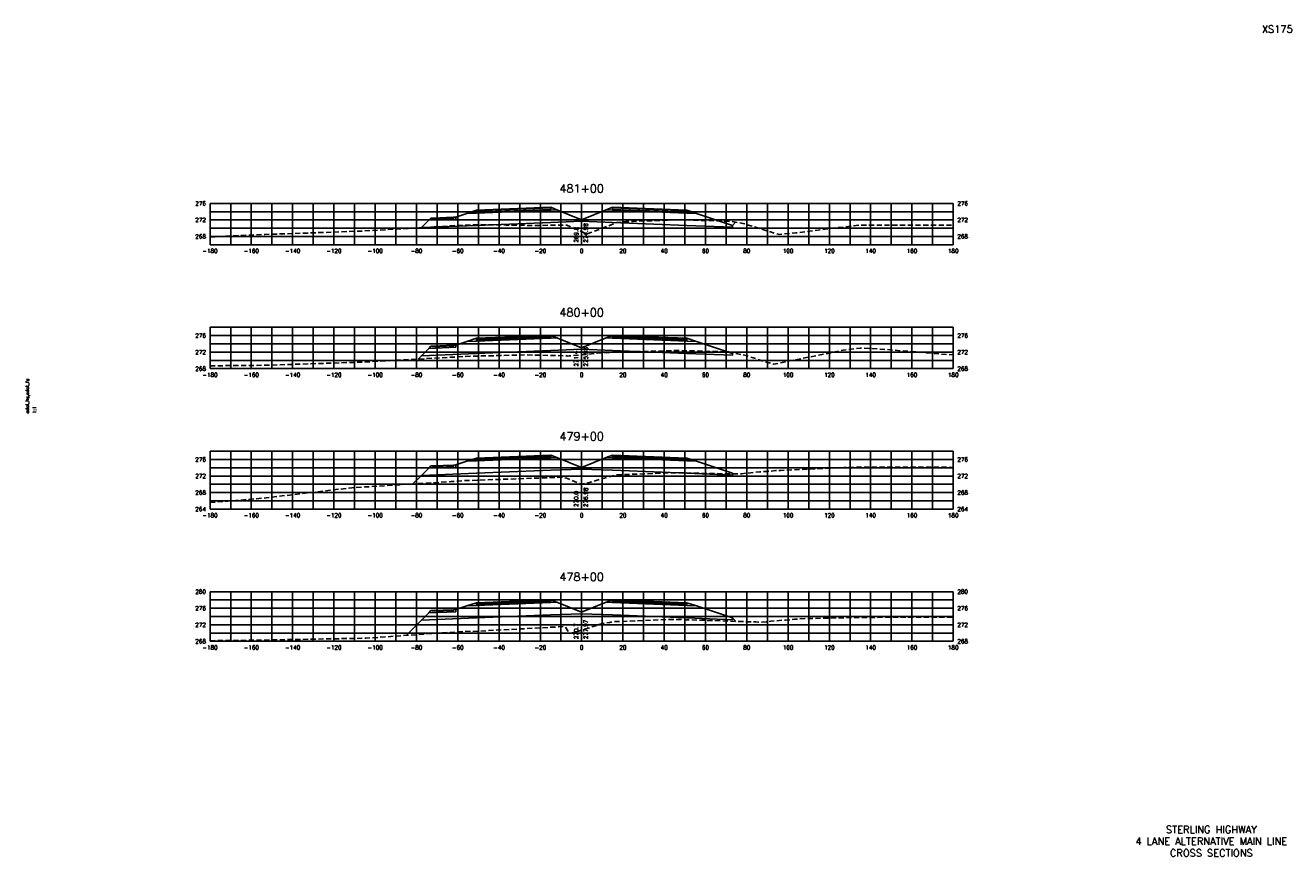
# Model space of a CAD drawing. Extents: x 37 to 9410, y 16 to 8218.
# Tile 101 of 104: x 7337 to 7950, y 7296 to 7698. Entities that reach past the tile are written whole.
import ezdxf
from ezdxf.enums import TextEntityAlignment as Align

# ---------------------------------------------------------------- set-up
doc = ezdxf.new("R2010")
doc.units = 0
doc.header["$LTSCALE"] = 20
doc.header["$MEASUREMENT"] = 0
doc.linetypes.add('HIDDEN_050%', pattern=[0.1875, 0.125, -0.0625])
for name, color, linetype in [('S-AT-TXT175', 6, 'Continuous'), ('S-AT-TXT80', 1, 'Continuous'), ('XDATUM', 3, 'Continuous'), ('XEG', 1, 'HIDDEN_050%'), ('XFG', 2, 'Continuous'), ('XGRID', 251, 'Continuous'), ('XGRIDT', 2, 'Continuous'), ('XREF-BORDER', 7, 'Continuous')]:
    doc.layers.add(name, color=color, linetype=linetype)
doc.styles.add('L100', font='simplex.shx', dxfattribs={"height": 2})
doc.styles.add('L175', font='ROMANSM.shx', dxfattribs={"height": 3.5})
doc.styles.add('L80', font='ROMANSM.shx', dxfattribs={"height": 1.6})

# ---------------------------------------------------------------- blocks, each defined once
blk = doc.blocks.new('03025_00_att1')
at = {"layer": 'S-AT-TXT175', "style": 'L175'}
for tag, p in [('NUM', (32.402, 20.822)), ('LINE1', (30.64, 1.444)), ('LINE2', (30.64, 1.161)), ('LINE3', (30.64, 0.877))]:
    blk.add_attdef(tag, text='', height=0.175, dxfattribs=at).set_placement(p, align=Align.CENTER)
at = {"layer": 'S-AT-TXT80', "style": 'L80'}
for tag, p in [('DRAFTED', (2.436, 14.201)), ('PSCALE', (2.265, 11.605)), ('PCTB', (2.094, 11.605)), ('PVIEW', (2.436, 11.605))]:
    blk.add_attdef(tag, p, '', height=0.08, rotation=90, dxfattribs=at)

msp = doc.modelspace()

# ---------------------------------------------------------------- linework, layer by layer
at = {"layer": 'XDATUM', "flags": 128}
for points in [[(7528.44, 7600.26), (7528.46, 7600.28), (7555.05, 7601.34), (7587.05, 7602.62), (7591.05, 7602.78), (7606.05, 7603.38), (7621.05, 7602.78), (7625.05, 7602.62), (7657.05, 7601.34), (7679.05, 7600.46), (7679.05, 7601.35), (7680.62, 7602.92)], [(7526.8, 7536.63), (7528.46, 7538.28), (7555.05, 7539.34), (7587.05, 7540.62), (7591.05, 7540.78), (7606.05, 7541.38), (7621.05, 7540.78), (7625.05, 7540.62), (7657.05, 7539.34), (7679.05, 7538.46), (7679.05, 7539.35), (7679.35, 7539.65)], [(7524.33, 7476.15), (7528.46, 7480.28), (7555.05, 7481.34), (7587.05, 7482.62), (7591.05, 7482.78), (7606.05, 7483.38), (7621.05, 7482.78), (7625.05, 7482.62), (7657.05, 7481.34), (7679.05, 7480.46), (7679.05, 7481.35), (7679.34, 7481.06)], [(7521.05, 7402.84), (7528.46, 7410.25), (7555.05, 7411.32), (7587.05, 7412.6), (7591.05, 7412.76), (7606.05, 7413.36), (7621.05, 7412.76), (7625.05, 7412.6), (7657.05, 7411.32), (7679.05, 7410.44), (7679.05, 7411.33), (7680.77, 7409.61)]]:
    msp.add_lwpolyline(points, dxfattribs=at)
at = {"layer": 'XEG', "flags": 128}
for points in [[(7426.05, 7595.71), (7437.99, 7596.3), (7452.65, 7596.97), (7486.14, 7598.09), (7500.66, 7598.67), (7534.29, 7600.59), (7548.66, 7601.53), (7551.54, 7601.52), (7556.94, 7601.72), (7569.43, 7601.54), (7571.89, 7601.5), (7579.71, 7601.38), (7580.66, 7601.37), (7582.89, 7601.33), (7598.9, 7601.49), (7606.05, 7598.34), (7608.69, 7597.18), (7608.72, 7597.16), (7609.21, 7597.35), (7623, 7602.68), (7627.55, 7603.16), (7628.01, 7603.19), (7631.06, 7603.3), (7654.18, 7604.11), (7657.26, 7604.01), (7678.11, 7603.28), (7681.76, 7602.75), (7682.5, 7602.67), (7685.33, 7601.97), (7685.93, 7601.79), (7701.66, 7596.96), (7709.77, 7597.73), (7740.68, 7601.54), (7775.03, 7601.43), (7786.05, 7601.42)], [(7426.05, 7533.38), (7452.96, 7533.62), (7463.55, 7533.99), (7500.96, 7535.19), (7511.41, 7535.77), (7548.96, 7537.85), (7553.68, 7538.04), (7579.4, 7538.65), (7599.07, 7538.18), (7599.28, 7538.04), (7599.97, 7538.2), (7606.05, 7538.72), (7609.35, 7539), (7614.93, 7539.63), (7619.89, 7539.75), (7625.12, 7540.23), (7642.48, 7540.47), (7652.58, 7540.8), (7658.82, 7540.6), (7677.38, 7540.13), (7678.62, 7539.8), (7685.72, 7538.38), (7694.87, 7535.31), (7699.18, 7534.16), (7732.78, 7540.91), (7740.98, 7541.94), (7750.71, 7541.48), (7786.05, 7538.62)], [(7426.05, 7467.11), (7453.26, 7469.45), (7494.75, 7474.35), (7501.26, 7474.7), (7542.9, 7477.32), (7549.27, 7477.77), (7555.59, 7477.98), (7597.27, 7479.46), (7598.73, 7478.91), (7605.98, 7476), (7606.05, 7476.01), (7608.38, 7476.59), (7611.25, 7477.3), (7619.33, 7479.66), (7622, 7480.26), (7623.17, 7480.61), (7633.54, 7480.94), (7651.15, 7481.62), (7664.23, 7481.37), (7677.35, 7481.02), (7683.57, 7481.14), (7692.35, 7482), (7696.16, 7482.25), (7700, 7482.62), (7702.47, 7482.7), (7704.67, 7482.89), (7733.27, 7484.12), (7741.28, 7484.27), (7783.65, 7484.25), (7786.05, 7484.08)], [(7426.05, 7400.27), (7453.56, 7400.56), (7456.19, 7400.67), (7501.56, 7401.47), (7504.05, 7401.66), (7549.57, 7404.82), (7552.8, 7404.73), (7597.92, 7407.15), (7600.22, 7403.68), (7601.1, 7403.93), (7604.61, 7404.94), (7606.05, 7405.39), (7616.16, 7408.57), (7619.66, 7409.15), (7620.89, 7409.46), (7629.38, 7409.77), (7650.35, 7410.61), (7666.33, 7410.14), (7676.91, 7409.76), (7680.57, 7409.61), (7690.23, 7409.35), (7693.4, 7409.25), (7697.72, 7409.69), (7704.83, 7410.29), (7709.2, 7410.66), (7714.66, 7410.98), (7737.17, 7411.47), (7741.58, 7411.58), (7786.05, 7411.63)]]:
    msp.add_lwpolyline(points, dxfattribs=at)
at = {"layer": 'XFG', "flags": 128}
for points in [[(7606.05, 7604.12), (7594.1, 7608.91), (7591.05, 7608.78), (7587.05, 7608.62), (7555.05, 7607.34), (7550.48, 7607.16), (7545.05, 7605.35), (7545.05, 7604.35), (7532.01, 7603.83), (7528.46, 7600.28), (7555.05, 7601.34), (7587.05, 7602.62), (7591.05, 7602.78), (7606.05, 7603.38), (7606.05, 7604.12)], [(7591.05, 7609.12), (7587.05, 7608.96), (7555.05, 7607.68), (7555.05, 7608.68), (7550.48, 7607.16), (7555.05, 7607.34), (7587.05, 7608.62), (7591.05, 7608.78), (7594.1, 7608.91), (7591.05, 7610.12), (7591.05, 7609.12)], [(7591.05, 7610.12), (7587.05, 7609.96), (7555.05, 7608.68), (7555.05, 7608.34), (7587.05, 7609.62), (7591.05, 7609.78), (7591.05, 7610.12)], [(7591.05, 7609.78), (7587.05, 7609.62), (7555.05, 7608.34), (7555.05, 7607.68), (7587.05, 7608.96), (7591.05, 7609.12), (7591.05, 7609.78)], [(7606.05, 7604.12), (7618, 7608.91), (7621.05, 7608.78), (7625.05, 7608.62), (7657.05, 7607.34), (7661.62, 7607.16), (7679.05, 7601.35), (7679.05, 7600.46), (7657.05, 7601.34), (7625.05, 7602.62), (7621.05, 7602.78), (7606.05, 7603.38)], [(7621.05, 7610.12), (7618, 7608.91), (7621.05, 7608.78), (7625.05, 7608.62), (7657.05, 7607.34), (7661.62, 7607.16), (7657.05, 7608.68), (7657.05, 7607.68), (7625.05, 7608.96), (7621.05, 7609.12), (7621.05, 7610.12)], [(7621.05, 7610.12), (7621.05, 7609.78), (7625.05, 7609.62), (7657.05, 7608.34), (7657.05, 7608.68), (7625.05, 7609.96), (7621.05, 7610.12)], [(7621.05, 7609.78), (7621.05, 7609.12), (7625.05, 7608.96), (7657.05, 7607.68), (7657.05, 7608.34), (7625.05, 7609.62), (7621.05, 7609.78)], [(7545.05, 7605.35), (7544.05, 7605.31), (7544.05, 7604.97), (7534.05, 7604.57), (7534.05, 7604.91), (7533.05, 7604.87), (7532.01, 7603.83), (7545.05, 7604.35), (7545.05, 7605.35)], [(7544.05, 7605.31), (7534.05, 7604.91), (7534.05, 7604.57), (7544.05, 7604.97), (7544.05, 7605.31)], [(7679.05, 7601.35), (7679.05, 7601.35), (7680.62, 7602.92)], [(7528.46, 7600.28), (7528.46, 7600.28), (7528.44, 7600.26)], [(7606.05, 7542.12), (7594.1, 7546.91), (7591.05, 7546.78), (7587.05, 7546.62), (7555.05, 7545.34), (7550.48, 7545.16), (7545.05, 7543.35), (7545.05, 7542.35), (7532.01, 7541.83), (7528.46, 7538.28), (7555.05, 7539.34), (7587.05, 7540.62), (7591.05, 7540.78), (7606.05, 7541.38), (7606.05, 7542.12)], [(7591.05, 7547.12), (7587.05, 7546.96), (7555.05, 7545.68), (7555.05, 7546.68), (7550.48, 7545.16), (7555.05, 7545.34), (7587.05, 7546.62), (7591.05, 7546.78), (7594.1, 7546.91), (7591.05, 7548.12), (7591.05, 7547.12)], [(7591.05, 7548.12), (7587.05, 7547.96), (7555.05, 7546.68), (7555.05, 7546.34), (7587.05, 7547.62), (7591.05, 7547.78), (7591.05, 7548.12)], [(7591.05, 7547.78), (7587.05, 7547.62), (7555.05, 7546.34), (7555.05, 7545.68), (7587.05, 7546.96), (7591.05, 7547.12), (7591.05, 7547.78)], [(7606.05, 7542.12), (7618, 7546.91), (7621.05, 7546.78), (7625.05, 7546.62), (7657.05, 7545.34), (7661.62, 7545.16), (7679.05, 7539.35), (7679.05, 7538.46), (7657.05, 7539.34), (7625.05, 7540.62), (7621.05, 7540.78), (7606.05, 7541.38)], [(7621.05, 7548.12), (7618, 7546.91), (7621.05, 7546.78), (7625.05, 7546.62), (7657.05, 7545.34), (7661.62, 7545.16), (7657.05, 7546.68), (7657.05, 7545.68), (7625.05, 7546.96), (7621.05, 7547.12), (7621.05, 7548.12)], [(7621.05, 7548.12), (7621.05, 7547.78), (7625.05, 7547.62), (7657.05, 7546.34), (7657.05, 7546.68), (7625.05, 7547.96), (7621.05, 7548.12)], [(7621.05, 7547.78), (7621.05, 7547.12), (7625.05, 7546.96), (7657.05, 7545.68), (7657.05, 7546.34), (7625.05, 7547.62), (7621.05, 7547.78)], [(7545.05, 7543.35), (7544.05, 7543.31), (7544.05, 7542.97), (7534.05, 7542.57), (7534.05, 7542.91), (7533.05, 7542.87), (7532.01, 7541.83), (7545.05, 7542.35), (7545.05, 7543.35)], [(7544.05, 7543.31), (7534.05, 7542.91), (7534.05, 7542.57), (7544.05, 7542.97), (7544.05, 7543.31)], [(7679.05, 7539.35), (7679.05, 7539.35), (7679.35, 7539.65)], [(7528.46, 7538.28), (7528.46, 7538.28), (7526.8, 7536.63)], [(7606.05, 7484.12), (7594.1, 7488.91), (7591.05, 7488.78), (7587.05, 7488.62), (7555.05, 7487.34), (7550.48, 7487.16), (7545.05, 7485.35), (7545.05, 7484.35), (7532.01, 7483.83), (7528.46, 7480.28), (7555.05, 7481.34), (7587.05, 7482.62), (7591.05, 7482.78), (7606.05, 7483.38), (7606.05, 7484.12)], [(7545.05, 7485.35), (7544.05, 7485.31), (7544.05, 7484.97), (7534.05, 7484.57), (7534.05, 7484.91), (7533.05, 7484.87), (7532.01, 7483.83), (7545.05, 7484.35), (7545.05, 7485.35)], [(7544.05, 7485.31), (7534.05, 7484.91), (7534.05, 7484.57), (7544.05, 7484.97), (7544.05, 7485.31)], [(7591.05, 7489.12), (7587.05, 7488.96), (7555.05, 7487.68), (7555.05, 7488.68), (7550.48, 7487.16), (7555.05, 7487.34), (7587.05, 7488.62), (7591.05, 7488.78), (7594.1, 7488.91), (7591.05, 7490.12), (7591.05, 7489.12)], [(7591.05, 7490.12), (7587.05, 7489.96), (7555.05, 7488.68), (7555.05, 7488.34), (7587.05, 7489.62), (7591.05, 7489.78), (7591.05, 7490.12)], [(7591.05, 7489.78), (7587.05, 7489.62), (7555.05, 7488.34), (7555.05, 7487.68), (7587.05, 7488.96), (7591.05, 7489.12), (7591.05, 7489.78)], [(7606.05, 7484.12), (7618, 7488.91), (7621.05, 7488.78), (7625.05, 7488.62), (7657.05, 7487.34), (7661.62, 7487.16), (7679.05, 7481.35), (7679.05, 7480.46), (7657.05, 7481.34), (7625.05, 7482.62), (7621.05, 7482.78), (7606.05, 7483.38)], [(7621.05, 7490.12), (7618, 7488.91), (7621.05, 7488.78), (7625.05, 7488.62), (7657.05, 7487.34), (7661.62, 7487.16), (7657.05, 7488.68), (7657.05, 7487.68), (7625.05, 7488.96), (7621.05, 7489.12), (7621.05, 7490.12)], [(7621.05, 7490.12), (7621.05, 7489.78), (7625.05, 7489.62), (7657.05, 7488.34), (7657.05, 7488.68), (7625.05, 7489.96), (7621.05, 7490.12)], [(7621.05, 7489.78), (7621.05, 7489.12), (7625.05, 7488.96), (7657.05, 7487.68), (7657.05, 7488.34), (7625.05, 7489.62), (7621.05, 7489.78)], [(7528.46, 7480.28), (7528.46, 7480.28), (7524.33, 7476.15)], [(7679.05, 7481.35), (7679.05, 7481.35), (7679.34, 7481.06)], [(7606.05, 7414.1), (7594.1, 7418.88), (7591.05, 7418.76), (7587.05, 7418.6), (7555.05, 7417.32), (7550.48, 7417.14), (7545.05, 7415.33), (7545.05, 7414.33), (7532.01, 7413.8), (7528.46, 7410.25), (7555.05, 7411.32), (7587.05, 7412.6), (7591.05, 7412.76), (7606.05, 7413.36), (7606.05, 7414.1)], [(7591.05, 7419.1), (7587.05, 7418.94), (7555.05, 7417.66), (7555.05, 7418.66), (7550.48, 7417.14), (7555.05, 7417.32), (7587.05, 7418.6), (7591.05, 7418.76), (7594.1, 7418.88), (7591.05, 7420.1), (7591.05, 7419.1)], [(7591.05, 7420.1), (7587.05, 7419.94), (7555.05, 7418.66), (7555.05, 7418.32), (7587.05, 7419.6), (7591.05, 7419.76), (7591.05, 7420.1)], [(7591.05, 7419.76), (7587.05, 7419.6), (7555.05, 7418.32), (7555.05, 7417.66), (7587.05, 7418.94), (7591.05, 7419.1), (7591.05, 7419.76)], [(7606.05, 7414.1), (7618, 7418.88), (7621.05, 7418.76), (7625.05, 7418.6), (7657.05, 7417.32), (7661.62, 7417.14), (7679.05, 7411.33), (7679.05, 7410.44), (7657.05, 7411.32), (7625.05, 7412.6), (7621.05, 7412.76), (7606.05, 7413.36)], [(7621.05, 7420.1), (7618, 7418.88), (7621.05, 7418.76), (7625.05, 7418.6), (7657.05, 7417.32), (7661.62, 7417.14), (7657.05, 7418.66), (7657.05, 7417.66), (7625.05, 7418.94), (7621.05, 7419.1), (7621.05, 7420.1)], [(7621.05, 7420.1), (7621.05, 7419.76), (7625.05, 7419.6), (7657.05, 7418.32), (7657.05, 7418.66), (7625.05, 7419.94), (7621.05, 7420.1)], [(7621.05, 7419.76), (7621.05, 7419.1), (7625.05, 7418.94), (7657.05, 7417.66), (7657.05, 7418.32), (7625.05, 7419.6), (7621.05, 7419.76)], [(7545.05, 7415.33), (7544.05, 7415.29), (7544.05, 7414.95), (7534.05, 7414.55), (7534.05, 7414.89), (7533.05, 7414.85), (7532.01, 7413.8), (7545.05, 7414.33), (7545.05, 7415.33)], [(7544.05, 7415.29), (7534.05, 7414.89), (7534.05, 7414.55), (7544.05, 7414.95), (7544.05, 7415.29)], [(7679.05, 7411.33), (7679.05, 7411.33), (7680.77, 7409.61)], [(7528.46, 7410.25), (7528.46, 7410.25), (7521.05, 7402.84)]]:
    msp.add_lwpolyline(points, dxfattribs=at)
at = {"layer": 'XGRID'}
for p, q in [((7426.05, 7592), (7426.05, 7612)), ((7426.05, 7612), (7786.05, 7612)), ((7426.05, 7608), (7786.05, 7608)), ((7436.05, 7592), (7436.05, 7612)), ((7446.05, 7592), (7446.05, 7612)), ((7456.05, 7592), (7456.05, 7612)), ((7466.05, 7592), (7466.05, 7612)), ((7476.05, 7592), (7476.05, 7612)), ((7486.05, 7592), (7486.05, 7612)), ((7496.05, 7592), (7496.05, 7612)), ((7506.05, 7592), (7506.05, 7612)), ((7516.05, 7592), (7516.05, 7612)), ((7526.05, 7592), (7526.05, 7612)), ((7536.05, 7592), (7536.05, 7612)), ((7546.05, 7592), (7546.05, 7612)), ((7556.05, 7592), (7556.05, 7612)), ((7566.05, 7592), (7566.05, 7612)), ((7576.05, 7592), (7576.05, 7612)), ((7586.05, 7592), (7586.05, 7612)), ((7596.05, 7592), (7596.05, 7612)), ((7606.05, 7592), (7606.05, 7612)), ((7616.05, 7592), (7616.05, 7612)), ((7626.05, 7592), (7626.05, 7612)), ((7636.05, 7592), (7636.05, 7612)), ((7646.05, 7592), (7646.05, 7612)), ((7656.05, 7592), (7656.05, 7612)), ((7666.05, 7592), (7666.05, 7612)), ((7676.05, 7592), (7676.05, 7612)), ((7686.05, 7592), (7686.05, 7612)), ((7696.05, 7592), (7696.05, 7612)), ((7706.05, 7592), (7706.05, 7612)), ((7716.05, 7592), (7716.05, 7612)), ((7726.05, 7592), (7726.05, 7612)), ((7736.05, 7592), (7736.05, 7612)), ((7746.05, 7592), (7746.05, 7612)), ((7756.05, 7592), (7756.05, 7612)), ((7766.05, 7592), (7766.05, 7612)), ((7776.05, 7592), (7776.05, 7612)), ((7786.05, 7592), (7786.05, 7612)), ((7426.05, 7604), (7786.05, 7604)), ((7426.05, 7600), (7786.05, 7600)), ((7426.05, 7596), (7786.05, 7596)), ((7426.05, 7592), (7786.05, 7592)), ((7426.05, 7532), (7426.05, 7552)), ((7426.05, 7552), (7786.05, 7552)), ((7436.05, 7532), (7436.05, 7552)), ((7446.05, 7532), (7446.05, 7552)), ((7456.05, 7532), (7456.05, 7552)), ((7466.05, 7532), (7466.05, 7552)), ((7476.05, 7532), (7476.05, 7552)), ((7486.05, 7532), (7486.05, 7552)), ((7496.05, 7532), (7496.05, 7552)), ((7506.05, 7532), (7506.05, 7552)), ((7516.05, 7532), (7516.05, 7552)), ((7526.05, 7532), (7526.05, 7552)), ((7536.05, 7532), (7536.05, 7552)), ((7546.05, 7532), (7546.05, 7552)), ((7556.05, 7532), (7556.05, 7552)), ((7566.05, 7532), (7566.05, 7552)), ((7576.05, 7532), (7576.05, 7552)), ((7586.05, 7532), (7586.05, 7552)), ((7596.05, 7532), (7596.05, 7552)), ((7606.05, 7532), (7606.05, 7552)), ((7616.05, 7532), (7616.05, 7552)), ((7626.05, 7532), (7626.05, 7552)), ((7636.05, 7532), (7636.05, 7552)), ((7646.05, 7532), (7646.05, 7552)), ((7656.05, 7532), (7656.05, 7552)), ((7666.05, 7532), (7666.05, 7552)), ((7676.05, 7532), (7676.05, 7552)), ((7686.05, 7532), (7686.05, 7552)), ((7696.05, 7532), (7696.05, 7552)), ((7706.05, 7532), (7706.05, 7552)), ((7716.05, 7532), (7716.05, 7552)), ((7726.05, 7532), (7726.05, 7552)), ((7736.05, 7532), (7736.05, 7552)), ((7746.05, 7532), (7746.05, 7552)), ((7756.05, 7532), (7756.05, 7552)), ((7766.05, 7532), (7766.05, 7552)), ((7776.05, 7532), (7776.05, 7552)), ((7786.05, 7532), (7786.05, 7552)), ((7426.05, 7548), (7786.05, 7548)), ((7426.05, 7544), (7786.05, 7544)), ((7426.05, 7540), (7786.05, 7540)), ((7426.05, 7536), (7786.05, 7536)), ((7426.05, 7532), (7786.05, 7532)), ((7426.05, 7464), (7426.05, 7492)), ((7426.05, 7492), (7786.05, 7492)), ((7436.05, 7464), (7436.05, 7492)), ((7446.05, 7464), (7446.05, 7492)), ((7456.05, 7464), (7456.05, 7492)), ((7466.05, 7464), (7466.05, 7492)), ((7476.05, 7464), (7476.05, 7492)), ((7486.05, 7464), (7486.05, 7492)), ((7496.05, 7464), (7496.05, 7492)), ((7506.05, 7464), (7506.05, 7492)), ((7516.05, 7464), (7516.05, 7492)), ((7526.05, 7464), (7526.05, 7492)), ((7536.05, 7464), (7536.05, 7492)), ((7546.05, 7464), (7546.05, 7492)), ((7556.05, 7464), (7556.05, 7492)), ((7566.05, 7464), (7566.05, 7492)), ((7576.05, 7464), (7576.05, 7492)), ((7586.05, 7464), (7586.05, 7492)), ((7596.05, 7464), (7596.05, 7492)), ((7606.05, 7464), (7606.05, 7492)), ((7616.05, 7464), (7616.05, 7492)), ((7626.05, 7464), (7626.05, 7492)), ((7636.05, 7464), (7636.05, 7492)), ((7646.05, 7464), (7646.05, 7492)), ((7656.05, 7464), (7656.05, 7492)), ((7666.05, 7464), (7666.05, 7492)), ((7676.05, 7464), (7676.05, 7492)), ((7686.05, 7464), (7686.05, 7492)), ((7696.05, 7464), (7696.05, 7492)), ((7706.05, 7464), (7706.05, 7492)), ((7716.05, 7464), (7716.05, 7492)), ((7726.05, 7464), (7726.05, 7492)), ((7736.05, 7464), (7736.05, 7492)), ((7746.05, 7464), (7746.05, 7492)), ((7756.05, 7464), (7756.05, 7492)), ((7766.05, 7464), (7766.05, 7492)), ((7776.05, 7464), (7776.05, 7492)), ((7786.05, 7464), (7786.05, 7492)), ((7426.05, 7488), (7786.05, 7488)), ((7426.05, 7484), (7786.05, 7484)), ((7426.05, 7480), (7786.05, 7480)), ((7426.05, 7476), (7786.05, 7476)), ((7426.05, 7472), (7786.05, 7472)), ((7426.05, 7468), (7786.05, 7468)), ((7426.05, 7464), (7786.05, 7464)), ((7426.05, 7400), (7426.05, 7424)), ((7426.05, 7424), (7786.05, 7424)), ((7436.05, 7400), (7436.05, 7424)), ((7446.05, 7400), (7446.05, 7424)), ((7456.05, 7400), (7456.05, 7424)), ((7466.05, 7400), (7466.05, 7424)), ((7476.05, 7400), (7476.05, 7424)), ((7486.05, 7400), (7486.05, 7424)), ((7496.05, 7400), (7496.05, 7424)), ((7506.05, 7400), (7506.05, 7424)), ((7516.05, 7400), (7516.05, 7424)), ((7526.05, 7400), (7526.05, 7424)), ((7536.05, 7400), (7536.05, 7424)), ((7546.05, 7400), (7546.05, 7424)), ((7556.05, 7400), (7556.05, 7424)), ((7566.05, 7400), (7566.05, 7424)), ((7576.05, 7400), (7576.05, 7424)), ((7586.05, 7400), (7586.05, 7424)), ((7596.05, 7400), (7596.05, 7424)), ((7606.05, 7400), (7606.05, 7424)), ((7616.05, 7400), (7616.05, 7424)), ((7626.05, 7400), (7626.05, 7424)), ((7636.05, 7400), (7636.05, 7424)), ((7646.05, 7400), (7646.05, 7424)), ((7656.05, 7400), (7656.05, 7424)), ((7666.05, 7400), (7666.05, 7424)), ((7676.05, 7400), (7676.05, 7424)), ((7686.05, 7400), (7686.05, 7424)), ((7696.05, 7400), (7696.05, 7424)), ((7706.05, 7400), (7706.05, 7424)), ((7716.05, 7400), (7716.05, 7424)), ((7726.05, 7400), (7726.05, 7424)), ((7736.05, 7400), (7736.05, 7424)), ((7746.05, 7400), (7746.05, 7424)), ((7756.05, 7400), (7756.05, 7424)), ((7766.05, 7400), (7766.05, 7424)), ((7776.05, 7400), (7776.05, 7424)), ((7786.05, 7400), (7786.05, 7424)), ((7426.05, 7420), (7786.05, 7420)), ((7426.05, 7416), (7786.05, 7416)), ((7426.05, 7412), (7786.05, 7412)), ((7426.05, 7408), (7786.05, 7408)), ((7426.05, 7404), (7786.05, 7404)), ((7426.05, 7400), (7786.05, 7400))]:
    msp.add_line(p, q, dxfattribs=at)

# ---------------------------------------------------------------- block references
at = {"layer": 'XREF-BORDER'}
ref = msp.add_blockref('03025_00_att1', (7296.45, 7278.23), dxfattribs=dict(at, xscale=20, yscale=20, zscale=20))
ref.add_attrib('LINE1', 'STERLING HIGHWAY', dxfattribs={"layer": 'S-AT-TXT175', "height": 3.5, "style": 'L175'}).set_placement((7911.07, 7307.1), align=Align.CENTER)
ref.add_attrib('LINE2', '4 LANE ALTERNATIVE MAIN LINE', dxfattribs={"layer": 'S-AT-TXT175', "height": 3.5, "style": 'L175'}).set_placement((7911.07, 7301.44), align=Align.CENTER)
ref.add_attrib('LINE3', 'CROSS SECTIONS', dxfattribs={"layer": 'S-AT-TXT175', "height": 3.5, "style": 'L175'}).set_placement((7911.07, 7295.77), align=Align.CENTER)
ref.add_attrib('NUM', 'XS175', dxfattribs={"layer": 'S-AT-TXT175', "height": 3.5, "style": 'L175'}).set_placement((7943, 7694.66), align=Align.CENTER)
ref.add_attrib('PCTB', 'adot_hs,adot_fs', (7338.34, 7510.32), dxfattribs={"layer": 'S-AT-TXT80', "height": 1.6, "rotation": 90, "style": 'L80'})
ref.add_attrib('PSCALE', '1:1', (7341.75, 7510.32), dxfattribs={"layer": 'S-AT-TXT80', "height": 1.6, "rotation": 90, "style": 'L80'})

# ---------------------------------------------------------------- texts
at = {"layer": 'XGRIDT', "style": 'L100'}
for s, p in [('481+00', (7606.05, 7616)), ('480+00', (7606.05, 7556)), ('479+00', (7606.05, 7496)), ('478+00', (7606.05, 7428))]:
    msp.add_text(s, height=4, dxfattribs=at).set_placement(p, align=Align.BOTTOM_CENTER)
for s, p in [('276', (7424.05, 7612)), ('272', (7424.05, 7604)), ('268', (7424.05, 7596)), ('276', (7424.05, 7548)), ('272', (7424.05, 7540)), ('268', (7424.05, 7532)), ('276', (7424.05, 7488)), ('272', (7424.05, 7480)), ('268', (7424.05, 7472)), ('264', (7424.05, 7464)), ('280', (7424.05, 7424)), ('276', (7424.05, 7416)), ('272', (7424.05, 7408)), ('268', (7424.05, 7400))]:
    msp.add_text(s, height=2, dxfattribs=at).set_placement(p, align=Align.MIDDLE_RIGHT)
for s, p in [('276', (7788.05, 7612)), ('272', (7788.05, 7604)), ('268', (7788.05, 7596)), ('276', (7788.05, 7548)), ('272', (7788.05, 7540)), ('268', (7788.05, 7532)), ('276', (7788.05, 7488)), ('272', (7788.05, 7480)), ('268', (7788.05, 7472)), ('264', (7788.05, 7464)), ('280', (7788.05, 7424)), ('276', (7788.05, 7416)), ('272', (7788.05, 7408)), ('268', (7788.05, 7400))]:
    msp.add_text(s, height=2, dxfattribs=at).set_placement(p, align=Align.MIDDLE_LEFT)
for s, p in [('274.98', (7607.05, 7593)), ('275.98', (7607.05, 7533)), ('276.98', (7607.05, 7465)), ('277.97', (7607.05, 7401))]:
    msp.add_text(s, height=2, rotation=90, dxfattribs=at).set_placement(p, align=Align.TOP_LEFT)
for s, p in [('269.2', (7605.05, 7593)), ('271.4', (7605.05, 7533)), ('270.0', (7605.05, 7465)), ('270.7', (7605.05, 7401))]:
    msp.add_text(s, height=2, rotation=90, dxfattribs=at).set_placement(p, align=Align.BOTTOM_LEFT)
for s, p in [('-180', (7426.05, 7590)), ('-160', (7446.05, 7590)), ('-140', (7466.05, 7590)), ('-120', (7486.05, 7590)), ('-100', (7506.05, 7590)), ('-80', (7526.05, 7590)), ('-60', (7546.05, 7590)), ('-40', (7566.05, 7590)), ('-20', (7586.05, 7590)), ('0', (7606.05, 7590)), ('20', (7626.05, 7590)), ('40', (7646.05, 7590)), ('60', (7666.05, 7590)), ('80', (7686.05, 7590)), ('100', (7706.05, 7590)), ('120', (7726.05, 7590)), ('140', (7746.05, 7590)), ('160', (7766.05, 7590)), ('180', (7786.05, 7590)), ('-180', (7426.05, 7530)), ('-160', (7446.05, 7530)), ('-140', (7466.05, 7530)), ('-120', (7486.05, 7530)), ('-100', (7506.05, 7530)), ('-80', (7526.05, 7530)), ('-60', (7546.05, 7530)), ('-40', (7566.05, 7530)), ('-20', (7586.05, 7530)), ('0', (7606.05, 7530)), ('20', (7626.05, 7530)), ('40', (7646.05, 7530)), ('60', (7666.05, 7530)), ('80', (7686.05, 7530)), ('100', (7706.05, 7530)), ('120', (7726.05, 7530)), ('140', (7746.05, 7530)), ('160', (7766.05, 7530)), ('180', (7786.05, 7530)), ('-180', (7426.05, 7462)), ('-160', (7446.05, 7462)), ('-140', (7466.05, 7462)), ('-120', (7486.05, 7462)), ('-100', (7506.05, 7462)), ('-80', (7526.05, 7462)), ('-60', (7546.05, 7462)), ('-40', (7566.05, 7462)), ('-20', (7586.05, 7462)), ('0', (7606.05, 7462)), ('20', (7626.05, 7462)), ('40', (7646.05, 7462)), ('60', (7666.05, 7462)), ('80', (7686.05, 7462)), ('100', (7706.05, 7462)), ('120', (7726.05, 7462)), ('140', (7746.05, 7462)), ('160', (7766.05, 7462)), ('180', (7786.05, 7462)), ('-180', (7426.05, 7398)), ('-160', (7446.05, 7398)), ('-140', (7466.05, 7398)), ('-120', (7486.05, 7398)), ('-100', (7506.05, 7398)), ('-80', (7526.05, 7398)), ('-60', (7546.05, 7398)), ('-40', (7566.05, 7398)), ('-20', (7586.05, 7398)), ('0', (7606.05, 7398)), ('20', (7626.05, 7398)), ('40', (7646.05, 7398)), ('60', (7666.05, 7398)), ('80', (7686.05, 7398)), ('100', (7706.05, 7398)), ('120', (7726.05, 7398)), ('140', (7746.05, 7398)), ('160', (7766.05, 7398)), ('180', (7786.05, 7398))]:
    msp.add_text(s, height=2, dxfattribs=at).set_placement(p, align=Align.TOP_CENTER)

doc.saveas('drawing.dxf')
